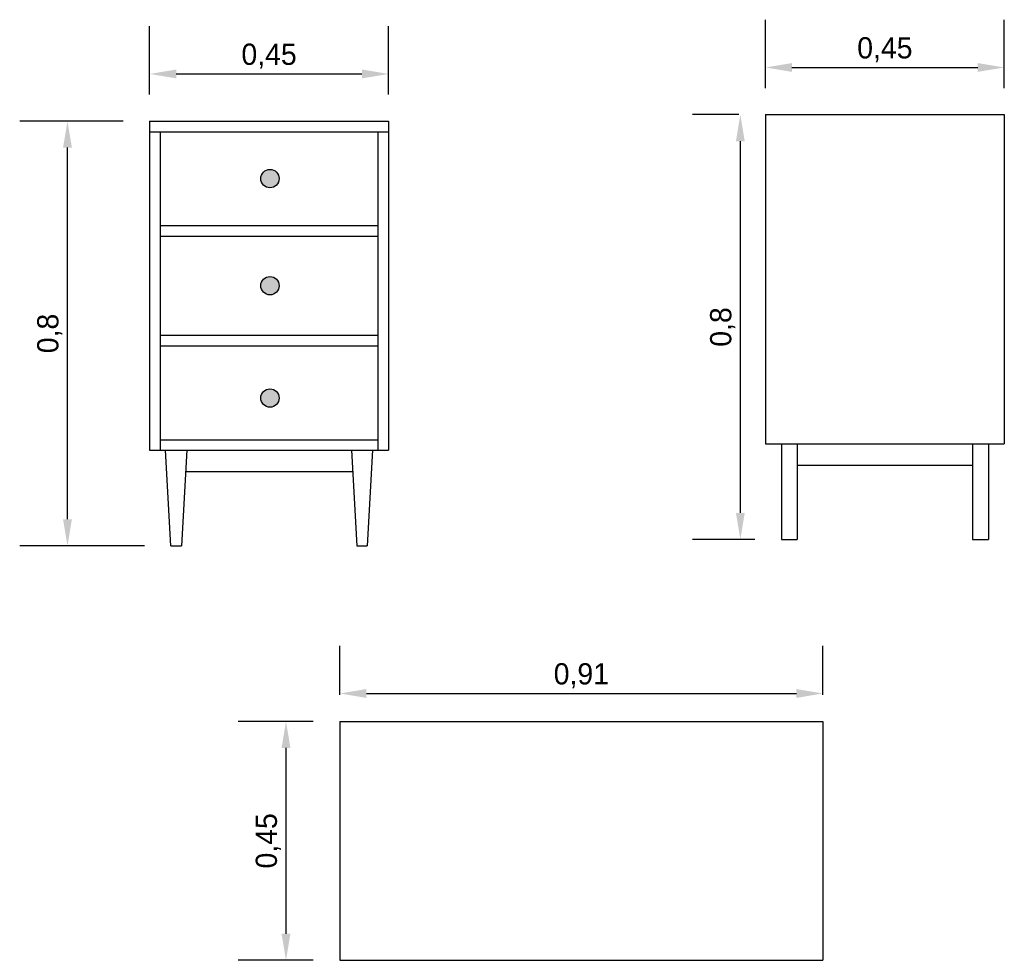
# Model space of a CAD drawing. Header units: millimetres. Extents: x 292.83 to 294.69, y 153.32 to 155.09.
import ezdxf

# ---------------------------------------------------------------- set-up
doc = ezdxf.new("R2010")
doc.units = ezdxf.units.MM
doc.dimstyles.new('ISO-25', dxfattribs={"dimtxt": 0.04, "dimasz": 0.05, "dimexe": 0.09, "dimexo": 0.05, "dimgap": 0.01, "dimtad": 1, "dimtxsty": 'Standard', "dimcen": 2.5, "dimadec": 0, "dimazin": 0, "dimtfac": 1, "dimtmove": 0, "dimatfit": 3, "dimfxl": 0, "dimarcsym": 0})

# ---------------------------------------------------------------- blocks, each defined once
blk = doc.blocks.new('*D1')
at = {"color": 0, "lineweight": -2}
for p, q in [((293.0787, 154.9467), (293.0787, 155.0755)), ((293.5287, 154.9467), (293.5287, 155.0755)), ((293.1287, 154.9855), (293.4787, 154.9855))]:
    blk.add_line(p, q, dxfattribs=at)
at = {"color": 0}
for points in [[(293.1287, 154.9939), (293.1287, 154.9772), (293.0787, 154.9855)], [(293.4787, 154.9939), (293.4787, 154.9772), (293.5287, 154.9855)]]:
    blk.add_solid(points, dxfattribs=at)
at = {"layer": 'Defpoints', "color": 0}
for p in [(293.5287, 154.9855), (293.0787, 154.8967), (293.5287, 154.8967)]:
    blk.add_point(p, dxfattribs=at)
at = {"color": 0, "insert": (293.3037, 155.0189), "char_height": 0.04, "attachment_point": 5}
blk.add_mtext('0,45', dxfattribs=at)
blk = doc.blocks.new('*D2')
at = {"color": 0, "lineweight": -2}
for p, q in [((294.2386, 154.9589), (294.2386, 155.0877)), ((294.6886, 154.9589), (294.6886, 155.0877)), ((294.2886, 154.9977), (294.6386, 154.9977))]:
    blk.add_line(p, q, dxfattribs=at)
at = {"color": 0}
for points in [[(294.2886, 155.006), (294.2886, 154.9894), (294.2386, 154.9977)], [(294.6386, 155.006), (294.6386, 154.9894), (294.6886, 154.9977)]]:
    blk.add_solid(points, dxfattribs=at)
at = {"layer": 'Defpoints', "color": 0}
for p in [(294.6886, 154.9977), (294.2386, 154.9089), (294.6886, 154.9089)]:
    blk.add_point(p, dxfattribs=at)
at = {"color": 0, "insert": (294.4636, 155.031), "char_height": 0.04, "attachment_point": 5}
blk.add_mtext('0,45', dxfattribs=at)
blk = doc.blocks.new('*D3')
at = {"color": 0, "lineweight": -2}
for p, q in [((293.0287, 154.8967), (292.8339, 154.8967)), ((292.9239, 154.1467), (292.9239, 154.8467)), ((293.0687, 154.0967), (292.8339, 154.0967))]:
    blk.add_line(p, q, dxfattribs=at)
at = {"color": 0}
for points in [[(292.9156, 154.8467), (292.9323, 154.8467), (292.9239, 154.8967)], [(292.9156, 154.1467), (292.9323, 154.1467), (292.9239, 154.0967)]]:
    blk.add_solid(points, dxfattribs=at)
at = {"layer": 'Defpoints', "color": 0}
for p in [(292.9239, 154.8967), (293.0787, 154.8967), (293.1187, 154.0967)]:
    blk.add_point(p, dxfattribs=at)
at = {"color": 0, "insert": (292.8906, 154.4967), "char_height": 0.04, "attachment_point": 5, "rotation": 90}
blk.add_mtext('0,8', dxfattribs=at)
blk = doc.blocks.new('*D4')
at = {"color": 0, "lineweight": -2}
for p, q in [((294.1886, 154.9089), (294.1014, 154.9089)), ((294.1914, 154.1589), (294.1914, 154.8589)), ((294.2186, 154.1089), (294.1014, 154.1089))]:
    blk.add_line(p, q, dxfattribs=at)
at = {"color": 0}
for points in [[(294.1831, 154.8589), (294.1997, 154.8589), (294.1914, 154.9089)], [(294.1831, 154.1589), (294.1997, 154.1589), (294.1914, 154.1089)]]:
    blk.add_solid(points, dxfattribs=at)
at = {"layer": 'Defpoints', "color": 0}
for p in [(294.1914, 154.9089), (294.2386, 154.9089), (294.2686, 154.1089)]:
    blk.add_point(p, dxfattribs=at)
at = {"color": 0, "insert": (294.1581, 154.5089), "char_height": 0.04, "attachment_point": 5, "rotation": 90}
blk.add_mtext('0,8', dxfattribs=at)
blk = doc.blocks.new('*D5')
at = {"color": 0, "lineweight": -2}
for p, q in [((293.4369, 153.8161), (293.4369, 153.9087)), ((294.3469, 153.8161), (294.3469, 153.9087)), ((293.4869, 153.8187), (294.2969, 153.8187))]:
    blk.add_line(p, q, dxfattribs=at)
at = {"color": 0}
for points in [[(293.4869, 153.827), (293.4869, 153.8103), (293.4369, 153.8187)], [(294.2969, 153.827), (294.2969, 153.8103), (294.3469, 153.8187)]]:
    blk.add_solid(points, dxfattribs=at)
at = {"layer": 'Defpoints', "color": 0}
for p in [(294.3469, 153.8187), (293.4369, 153.7661), (294.3469, 153.7661)]:
    blk.add_point(p, dxfattribs=at)
at = {"color": 0, "insert": (293.8919, 153.852), "char_height": 0.04, "attachment_point": 5}
blk.add_mtext('0,91', dxfattribs=at)
blk = doc.blocks.new('*D6')
at = {"color": 0, "lineweight": -2}
for p, q in [((293.3869, 153.7661), (293.2455, 153.7661)), ((293.3355, 153.7161), (293.3355, 153.3661)), ((293.3869, 153.3161), (293.2455, 153.3161))]:
    blk.add_line(p, q, dxfattribs=at)
at = {"color": 0}
for points in [[(293.3272, 153.7161), (293.3439, 153.7161), (293.3355, 153.7661)], [(293.3272, 153.3661), (293.3439, 153.3661), (293.3355, 153.3161)]]:
    blk.add_solid(points, dxfattribs=at)
at = {"layer": 'Defpoints', "color": 0}
for p in [(293.4369, 153.7661), (293.3355, 153.3161), (293.4369, 153.3161)]:
    blk.add_point(p, dxfattribs=at)
at = {"color": 0, "insert": (293.3022, 153.5411), "char_height": 0.04, "attachment_point": 5, "rotation": 90}
blk.add_mtext('0,45', dxfattribs=at)

msp = doc.modelspace()

# ---------------------------------------------------------------- hatches: boundary and pattern name
h = msp.add_hatch(color=256)
edge = h.paths.add_edge_path()
edge.add_arc((293.3054, 154.3751), 0.0173, 0, 360)
edge = h.paths.add_edge_path()
edge.add_arc((293.3054, 154.5867), 0.0173, 0, 360)
edge = h.paths.add_edge_path()
edge.add_arc((293.3054, 154.7884), 0.0173, 0, 360)

# ---------------------------------------------------------------- linework, layer by layer
for p, q in [((294.2386, 154.9089), (294.2386, 154.2889)), ((294.2386, 154.9089), (294.6886, 154.9089)), ((294.6886, 154.9089), (294.6886, 154.2889)), ((294.6886, 154.9089), (294.6886, 154.2889)), ((293.0787, 154.8967), (293.0787, 154.2767)), ((293.0787, 154.8967), (293.5287, 154.8967)), ((293.5287, 154.8967), (293.5287, 154.2767)), ((293.5287, 154.8967), (293.5287, 154.2767)), ((293.5287, 154.8967), (293.5287, 154.2767)), ((293.0787, 154.8767), (293.5287, 154.8767)), ((293.0987, 154.8767), (293.0987, 154.2767)), ((293.5087, 154.8767), (293.5087, 154.2767)), ((293.0987, 154.7001), (293.5087, 154.7001)), ((293.0987, 154.6801), (293.5087, 154.6801)), ((293.0987, 154.4934), (293.5087, 154.4934)), ((293.0987, 154.4734), (293.5087, 154.4734)), ((293.0987, 154.2967), (293.5087, 154.2967)), ((293.0787, 154.2767), (293.5287, 154.2767)), ((293.1187, 154.0967), (293.1087, 154.2767)), ((293.1487, 154.2767), (293.1387, 154.0967)), ((293.4587, 154.2767), (293.4687, 154.0967)), ((293.4987, 154.2767), (293.4887, 154.0967)), ((294.2386, 154.2889), (294.6886, 154.2889)), ((294.2686, 154.2889), (294.2686, 154.1089)), ((294.2986, 154.2889), (294.2986, 154.1089)), ((294.6286, 154.2889), (294.6286, 154.1089)), ((294.6586, 154.2889), (294.6586, 154.1089)), ((293.1465, 154.2367), (293.461, 154.2367)), ((294.2986, 154.2489), (294.6286, 154.2489)), ((294.2686, 154.1089), (294.2986, 154.1089)), ((294.6286, 154.1089), (294.6586, 154.1089)), ((293.1187, 154.0967), (293.1387, 154.0967)), ((293.4687, 154.0967), (293.4887, 154.0967)), ((293.4369, 153.7661), (293.4369, 153.3161)), ((293.4369, 153.7661), (294.3469, 153.7661)), ((294.3469, 153.7661), (294.3469, 153.3161)), ((293.4369, 153.3161), (294.3469, 153.3161))]:
    msp.add_line(p, q)
for centre in [(293.3054, 154.7884), (293.3054, 154.5867), (293.3054, 154.3751)]:
    msp.add_circle(centre, 0.0173)

# ---------------------------------------------------------------- dimensions: what is measured, and where the dimension line sits
for base, p1, p2, picture, middle in [((293.5287, 154.9855), (293.0787, 154.8967), (293.5287, 154.8967), '*D1', (293.3037, 155.0189)), ((294.6886, 154.9977), (294.2386, 154.9089), (294.6886, 154.9089), '*D2', (294.4636, 155.031)), ((294.3469, 153.8187), (293.4369, 153.7661), (294.3469, 153.7661), '*D5', (293.8919, 153.852))]:
    dim = msp.add_linear_dim(base=base, p1=p1, p2=p2, dimstyle='ISO-25')
    dim.commit()
    dim.dimension.update_dxf_attribs({"geometry": picture, "text_midpoint": middle})
for base, p1, p2, picture, middle in [((294.1914, 154.9089), (294.2686, 154.1089), (294.2386, 154.9089), '*D4', (294.1581, 154.5089)), ((292.9239, 154.8967), (293.1187, 154.0967), (293.0787, 154.8967), '*D3', (292.8906, 154.4967)), ((293.3355, 153.3161), (293.4369, 153.7661), (293.4369, 153.3161), '*D6', (293.3022, 153.5411))]:
    dim = msp.add_linear_dim(base=base, p1=p1, p2=p2, angle=90, dimstyle='ISO-25')
    dim.commit()
    dim.dimension.update_dxf_attribs({"geometry": picture, "text_midpoint": middle})

doc.saveas('drawing.dxf')
